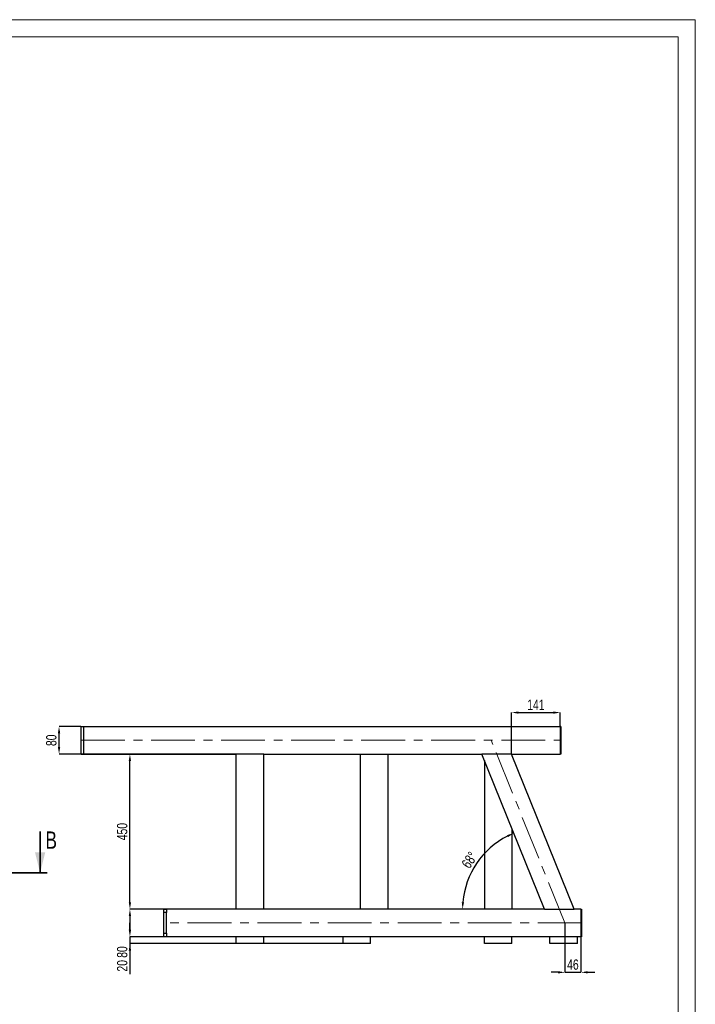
# Model space of a CAD drawing. Header units: millimetres. Extents: x 0 to 841, y 0 to 594.
# Tile 14 of 14: x 645 to 841, y 308 to 594. Entities that reach past the tile are written whole.
import ezdxf

# ---------------------------------------------------------------- set-up
doc = ezdxf.new("R2010")
doc.units = ezdxf.units.MM
doc.header["$PDSIZE"] = -1
doc.linetypes.add('CENTERX2', pattern=[20.32, 12.7, -2.54, 2.54, -2.54])
doc.layers.add('COTES', color=1, linetype='Continuous')
doc.layers.add('TRAIT-MIXTES', color=3, linetype='CENTERX2')
doc.layers.add('TRAIT-FORT', color=4, linetype='Continuous', lineweight=25)
doc.styles.add('SLDTEXTSTYLE0', font='TXT', dxfattribs={"width": 0.75})
doc.dimstyles.new('SLDDIMSTYLE10', dxfattribs={"dimtxt": 3, "dimasz": 2, "dimexe": 0, "dimexo": 0.0625, "dimgap": 0.75, "dimtad": 1, "dimdec": 4, "dimlfac": 10, "dimzin": 12, "dimdsep": 46, "dimtxsty": 'SLDTEXTSTYLE0', "dimsah": 1, "dimcen": 0.09, "dimazin": 3, "dimtfac": 1, "dimtofl": 0, "dimtmove": 0, "dimatfit": 3, "dimfxl": 1, "dimfrac": 2, "dimtolj": 1, "dimtzin": 12, "dimarcsym": 0})
doc.dimstyles.new('SLDDIMSTYLE2', dxfattribs={"dimtxt": 3, "dimasz": 2, "dimexe": 0, "dimexo": 0.0625, "dimgap": 0.75, "dimtad": 1, "dimdec": 0, "dimlfac": 10, "dimrnd": 1e-09, "dimzin": 12, "dimdsep": 46, "dimtxsty": 'SLDTEXTSTYLE0', "dimsah": 1, "dimcen": 0.09, "dimadec": 0, "dimazin": 3, "dimtfac": 1, "dimtdec": 0, "dimtofl": 0, "dimtmove": 0, "dimatfit": 3, "dimfxl": 1, "dimfrac": 2, "dimtolj": 1, "dimtzin": 12, "dimarcsym": 0})
doc.dimstyles.new('SLDDIMSTYLE3', dxfattribs={"dimtxt": 3, "dimasz": 2, "dimexe": 0, "dimexo": 0.0625, "dimgap": 0.75, "dimtad": 1, "dimdec": 0, "dimlfac": 10, "dimrnd": 1e-09, "dimzin": 12, "dimdsep": 46, "dimtxsty": 'SLDTEXTSTYLE0', "dimsah": 1, "dimcen": 0.09, "dimadec": 0, "dimazin": 3, "dimtfac": 1, "dimtdec": 0, "dimtmove": 0, "dimatfit": 0, "dimfxl": 1, "dimfrac": 2, "dimtolj": 1, "dimtzin": 12, "dimarcsym": 0})

# ---------------------------------------------------------------- blocks, each defined once
blk = doc.blocks.new('_D_30')
at = {"layer": 'COTES', "color": 0, "lineweight": -2, "transparency": 16777216}
for p, q in [((803.18, 331.87), (803.18, 317.6)), ((807.82, 327.87), (807.82, 317.6)), ((801.18, 317.6), (799.18, 317.6)), ((803.18, 317.6), (807.82, 317.6)), ((809.82, 317.6), (811.82, 317.6))]:
    blk.add_line(p, q, dxfattribs=at)
at = {"layer": 'COTES', "color": 0, "transparency": 16777216}
for points in [[(801.18, 317.94), (801.18, 317.27), (803.18, 317.6)], [(809.82, 317.94), (809.82, 317.27), (807.82, 317.6)]]:
    blk.add_solid(points, dxfattribs=at)
at = {"layer": 'Defpoints', "color": 0, "transparency": 16777216}
for p in [(803.18, 331.93), (807.82, 327.93), (807.82, 317.6)]:
    blk.add_point(p, dxfattribs=at)
at = {"layer": 'COTES', "color": 0, "transparency": 16777216, "insert": (805.5, 321.35), "char_height": 3, "attachment_point": 2, "style": 'SLDTEXTSTYLE0'}
blk.add_mtext('\\A1;46', dxfattribs=at)
blk = doc.blocks.new('_D_31')
at = {"layer": 'COTES', "color": 0, "lineweight": -2, "transparency": 16777216}
for p, q in [((662.76, 388.93), (656.44, 388.93)), ((656.44, 382.93), (656.44, 386.93)), ((707.76, 380.93), (656.44, 380.93))]:
    blk.add_line(p, q, dxfattribs=at)
at = {"layer": 'COTES', "color": 0, "transparency": 16777216}
for points in [[(656.11, 386.93), (656.78, 386.93), (656.44, 388.93)], [(656.11, 382.93), (656.78, 382.93), (656.44, 380.93)]]:
    blk.add_solid(points, dxfattribs=at)
at = {"layer": 'Defpoints', "color": 0, "transparency": 16777216}
for p in [(656.44, 388.93), (662.82, 388.93), (707.82, 380.93)]:
    blk.add_point(p, dxfattribs=at)
at = {"layer": 'COTES', "color": 0, "transparency": 16777216, "insert": (652.69, 384.93), "char_height": 3, "attachment_point": 2, "rotation": 90, "style": 'SLDTEXTSTYLE0'}
blk.add_mtext('\\A1;80', dxfattribs=at)
blk = doc.blocks.new('_D_32')
at = {"layer": 'COTES', "color": 0, "lineweight": -2, "transparency": 16777216}
for p, q in [((707.76, 380.93), (677, 380.93)), ((677, 337.93), (677, 378.93)), ((707.76, 335.93), (677, 335.93))]:
    blk.add_line(p, q, dxfattribs=at)
at = {"layer": 'COTES', "color": 0, "transparency": 16777216}
for points in [[(676.66, 378.93), (677.33, 378.93), (677, 380.93)], [(676.66, 337.93), (677.33, 337.93), (677, 335.93)]]:
    blk.add_solid(points, dxfattribs=at)
at = {"layer": 'Defpoints', "color": 0, "transparency": 16777216}
for p in [(677, 380.93), (707.82, 380.93), (707.82, 335.93)]:
    blk.add_point(p, dxfattribs=at)
at = {"layer": 'COTES', "color": 0, "transparency": 16777216, "insert": (673.25, 358.43), "char_height": 3, "attachment_point": 2, "rotation": 90, "style": 'SLDTEXTSTYLE0'}
blk.add_mtext('\\A1;450', dxfattribs=at)
blk = doc.blocks.new('_D_33')
at = {"layer": 'COTES', "color": 0, "lineweight": -2, "transparency": 16777216}
for p, q in [((707.76, 335.93), (677, 335.93)), ((677, 333.93), (677, 329.93)), ((738.76, 327.93), (677, 327.93)), ((677, 327.93), (677, 321.05))]:
    blk.add_line(p, q, dxfattribs=at)
at = {"layer": 'COTES', "color": 0, "transparency": 16777216}
for points in [[(676.66, 333.93), (677.33, 333.93), (677, 335.93)], [(676.66, 329.93), (677.33, 329.93), (677, 327.93)]]:
    blk.add_solid(points, dxfattribs=at)
at = {"layer": 'Defpoints', "color": 0, "transparency": 16777216}
for p in [(677, 335.93), (707.82, 335.93), (738.82, 327.93)]:
    blk.add_point(p, dxfattribs=at)
at = {"layer": 'COTES', "color": 0, "transparency": 16777216, "insert": (673.25, 323.49), "char_height": 3, "attachment_point": 2, "rotation": 90, "style": 'SLDTEXTSTYLE0'}
blk.add_mtext('\\A1;80', dxfattribs=at)
blk = doc.blocks.new('_D_34')
at = {"layer": 'COTES', "color": 0, "lineweight": -2, "transparency": 16777216}
for p, q in [((677, 329.93), (677, 331.93)), ((738.76, 327.93), (677, 327.93)), ((677, 327.93), (677, 325.93)), ((738.76, 325.93), (677, 325.93)), ((677, 323.93), (677, 317.05))]:
    blk.add_line(p, q, dxfattribs=at)
at = {"layer": 'COTES', "color": 0, "transparency": 16777216}
for points in [[(676.66, 329.93), (677.33, 329.93), (677, 327.93)], [(676.66, 323.93), (677.33, 323.93), (677, 325.93)]]:
    blk.add_solid(points, dxfattribs=at)
at = {"layer": 'Defpoints', "color": 0, "transparency": 16777216}
for p in [(677, 327.93), (738.82, 327.93), (738.82, 325.93)]:
    blk.add_point(p, dxfattribs=at)
at = {"layer": 'COTES', "color": 0, "transparency": 16777216, "insert": (673.25, 319.49), "char_height": 3, "attachment_point": 2, "rotation": 90, "style": 'SLDTEXTSTYLE0'}
blk.add_mtext('\\A1;20', dxfattribs=at)
blk = doc.blocks.new('_D_35')
at = {"layer": 'COTES', "color": 0, "lineweight": -2, "transparency": 16777216}
blk.add_arc((797.25, 335.93), 23.76, 116.8253, 175.1747, dxfattribs=at)
at = {"layer": 'COTES', "color": 0, "transparency": 16777216}
for points in [[(786.39, 357.43), (786.67, 356.83), (788.35, 357.96)], [(773.91, 337.91), (773.25, 337.94), (773.5, 335.93)]]:
    blk.add_solid(points, dxfattribs=at)
at = {"layer": 'Defpoints', "color": 0, "transparency": 16777216}
for p in [(779.07, 380.93), (780.55, 352.82), (687.62, 335.93), (797.25, 335.93), (808.02, 335.93)]:
    blk.add_point(p, dxfattribs=at)
at = {"layer": 'COTES', "color": 0, "transparency": 16777216, "insert": (772.98, 349.13), "char_height": 3, "attachment_point": 1, "rotation": 56, "style": 'SLDTEXTSTYLE0'}
blk.add_mtext('\\A1;68°', dxfattribs=at)
blk = doc.blocks.new('_D_36')
at = {"layer": 'COTES', "color": 0, "lineweight": -2, "transparency": 16777216}
for p, q in [((787.7, 380.99), (787.7, 392.97)), ((789.7, 392.97), (799.82, 392.97)), ((801.82, 388.99), (801.82, 392.97))]:
    blk.add_line(p, q, dxfattribs=at)
at = {"layer": 'COTES', "color": 0, "transparency": 16777216}
for points in [[(789.7, 393.3), (789.7, 392.64), (787.7, 392.97)], [(799.82, 393.3), (799.82, 392.64), (801.82, 392.97)]]:
    blk.add_solid(points, dxfattribs=at)
at = {"layer": 'Defpoints', "color": 0, "transparency": 16777216}
for p in [(801.82, 392.97), (801.82, 388.93), (787.7, 380.93)]:
    blk.add_point(p, dxfattribs=at)
at = {"layer": 'COTES', "color": 0, "transparency": 16777216, "insert": (794.76, 396.72), "char_height": 3, "attachment_point": 2, "style": 'SLDTEXTSTYLE0'}
blk.add_mtext('\\A1;141', dxfattribs=at)

msp = doc.modelspace()

# ---------------------------------------------------------------- linework, layer by layer
at = {"lineweight": 18}
for p, q in [((841, 594), (0, 594)), ((841, 594), (841, 0)), ((836, 589), (5, 589)), ((836, 589), (836, 5))]:
    msp.add_line(p, q, dxfattribs=at)
at = {"lineweight": 35}
for p, q in [((650.950897, 358.462452), (650.950897, 346.462452)), ((652.950897, 346.462452), (418.590897, 346.462452))]:
    msp.add_line(p, q, dxfattribs=at)
msp.add_solid([(650.950897, 346.462452), (652.450897, 352.462452), (649.450897, 352.462452)], dxfattribs=at)
at = {"layer": 'TRAIT-FORT', "lineweight": 25}
for p, q in [((662.823046, 388.929974), (663.623046, 388.929974)), ((662.823046, 380.929974), (662.823046, 388.929974)), ((663.623046, 388.929974), (801.823046, 388.929974)), ((663.623046, 380.929974), (663.623046, 388.929974)), ((801.823046, 388.929974), (801.823046, 388.129974)), ((802.023046, 388.929974), (801.823046, 388.929974)), ((802.023046, 388.929974), (802.023046, 388.129974)), ((801.823046, 388.129974), (801.823046, 381.729974)), ((802.023046, 388.129974), (802.023046, 381.729974)), ((662.823046, 380.929974), (663.623046, 380.929974)), ((663.623046, 380.929974), (707.823046, 380.929974)), ((707.823046, 335.929974), (707.823046, 380.929974)), ((708.623046, 380.929974), (707.823046, 380.929974)), ((715.023046, 380.929974), (708.623046, 380.929974)), ((715.823046, 380.929974), (715.023046, 380.929974)), ((715.823046, 335.929974), (715.823046, 380.929974)), ((715.823046, 380.929974), (779.070675, 380.929974)), ((743.823046, 380.929974), (743.823046, 335.929974)), ((751.823046, 380.929974), (751.823046, 335.929974)), ((797.251855, 335.929974), (779.070675, 380.929974)), ((779.933503, 380.929974), (779.070675, 380.929974)), ((786.836125, 380.929974), (779.933503, 380.929974)), ((787.698953, 380.929974), (786.836125, 380.929974)), ((805.880133, 335.929974), (787.698953, 380.929974)), ((787.698953, 380.929974), (801.823046, 380.929974)), ((787.823046, 380.929974), (787.823046, 380.622833)), ((801.823046, 381.729974), (801.823046, 380.929974)), ((802.023046, 380.929974), (801.823046, 380.929974)), ((802.023046, 381.729974), (802.023046, 380.929974)), ((779.823046, 379.067791), (779.823046, 335.929974)), ((787.823046, 359.267096), (787.823046, 335.929974)), ((686.823046, 335.929974), (687.623046, 335.929974)), ((686.823046, 334.929974), (686.823046, 335.929974)), ((687.623046, 334.929974), (686.823046, 334.929974)), ((686.823046, 328.929974), (686.823046, 334.929974)), ((707.823046, 335.929974), (687.623046, 335.929974)), ((687.623046, 335.929974), (687.623046, 334.929974)), ((687.623046, 328.929974), (687.623046, 334.929974)), ((708.623046, 335.929974), (707.823046, 335.929974)), ((715.023046, 335.929974), (708.623046, 335.929974)), ((715.823046, 335.929974), (715.023046, 335.929974)), ((797.251855, 335.929974), (715.823046, 335.929974)), ((797.251855, 335.929974), (798.114683, 335.929974)), ((798.114683, 335.929974), (805.017306, 335.929974)), ((805.017306, 335.929974), (805.880133, 335.929974)), ((807.823046, 335.929974), (805.880133, 335.929974)), ((807.823046, 335.929974), (807.823046, 335.129974)), ((807.823046, 335.929974), (808.023046, 335.929974)), ((807.823046, 335.129974), (807.823046, 328.729974)), ((808.023046, 335.929974), (808.023046, 335.129974)), ((808.023046, 335.129974), (808.023046, 328.729974)), ((686.823046, 328.929974), (687.623046, 328.929974)), ((686.823046, 327.929974), (686.823046, 328.929974)), ((687.623046, 328.929974), (687.623046, 327.929974)), ((807.823046, 328.729974), (807.823046, 327.929974)), ((808.023046, 328.729974), (808.023046, 327.929974)), ((687.623046, 327.929974), (686.823046, 327.929974)), ((738.823046, 327.929974), (687.623046, 327.929974)), ((707.823046, 325.929974), (707.823046, 327.929974)), ((715.823046, 325.929974), (707.823046, 325.929974)), ((715.823046, 325.929974), (715.823046, 327.929974)), ((738.823046, 325.929974), (738.823046, 327.929974)), ((746.823046, 327.929974), (738.823046, 327.929974)), ((746.823046, 325.929974), (738.823046, 325.929974)), ((798.823046, 327.929974), (746.823046, 327.929974)), ((746.823046, 325.929974), (746.823046, 327.929974)), ((779.823046, 325.929974), (779.823046, 327.929974)), ((787.823046, 325.929974), (779.823046, 325.929974)), ((787.823046, 325.929974), (787.823046, 327.929974)), ((806.823046, 327.929974), (798.823046, 327.929974)), ((798.823046, 325.929974), (798.823046, 327.929974)), ((806.823046, 325.929974), (798.823046, 325.929974)), ((807.823046, 327.929974), (806.823046, 327.929974)), ((806.823046, 325.929974), (806.823046, 327.929974)), ((807.823046, 327.929974), (808.023046, 327.929974))]:
    msp.add_line(p, q, dxfattribs=at)
at = {"layer": 'TRAIT-MIXTES', "lineweight": 18}
for p, q in [((662.823046, 384.929974), (802.023046, 384.929974)), ((803.182099, 331.929974), (781.768709, 384.929974)), ((808.023046, 331.929974), (687.623046, 331.929974))]:
    msp.add_line(p, q, dxfattribs=at)

# ---------------------------------------------------------------- texts
at = {"insert": (652.497009, 358.462452), "char_height": 5, "attachment_point": 1, "style": 'SLDTEXTSTYLE0'}
msp.add_mtext('B', dxfattribs=at)

# ---------------------------------------------------------------- dimensions: what is measured, and where the dimension line sits
at = {"layer": 'COTES'}
for base, p1, p2, dimstyle, picture, middle in [((801.823046, 392.968688), (787.698953, 380.929974), (801.823046, 388.929974), 'SLDDIMSTYLE2', '_D_36', (794.761, 392.968688)), ((807.823046, 317.60413), (803.182099, 331.929974), (807.823046, 327.929974), 'SLDDIMSTYLE3', '_D_30', (805.502573, 317.60413))]:
    dim = msp.add_linear_dim(base=base, p1=p1, p2=p2, dimstyle=dimstyle, dxfattribs=at)
    dim.commit()
    dim.dimension.update_dxf_attribs({"geometry": picture, "text_midpoint": middle, "dimtype": 160})
for base, p1, p2, dimstyle, picture, middle in [((656.44407, 388.929974), (707.823046, 380.929974), (662.823046, 388.929974), 'SLDDIMSTYLE3', '_D_31', (656.44407, 384.929974)), ((676.996017, 380.929974), (707.823046, 335.929974), (707.823046, 380.929974), 'SLDDIMSTYLE2', '_D_32', (676.996017, 358.429974)), ((676.996017, 335.929974), (738.823046, 327.929974), (707.823046, 335.929974), 'SLDDIMSTYLE2', '_D_33', (676.996017, 323.492474)), ((676.996017, 327.929974), (738.823046, 325.929974), (738.823046, 327.929974), 'SLDDIMSTYLE3', '_D_34', (676.996017, 319.492474))]:
    dim = msp.add_linear_dim(base=base, p1=p1, p2=p2, angle=90, dimstyle=dimstyle, dxfattribs=at)
    dim.commit()
    dim.dimension.update_dxf_attribs({"geometry": picture, "text_midpoint": middle, "dimtype": 160})
dim = msp.add_angular_dim_2l(base=(780.552364, 352.824913), line1=((779.070675, 380.929974), (797.251855, 335.929974)), line2=((808.023046, 335.929974), (687.623046, 335.929974)), dimstyle='SLDDIMSTYLE10', dxfattribs=at)
dim.commit()
dim.dimension.update_dxf_attribs({"geometry": '_D_35', "text_midpoint": (777.557859, 349.213742), "dimtype": 162})

doc.saveas('drawing.dxf')
